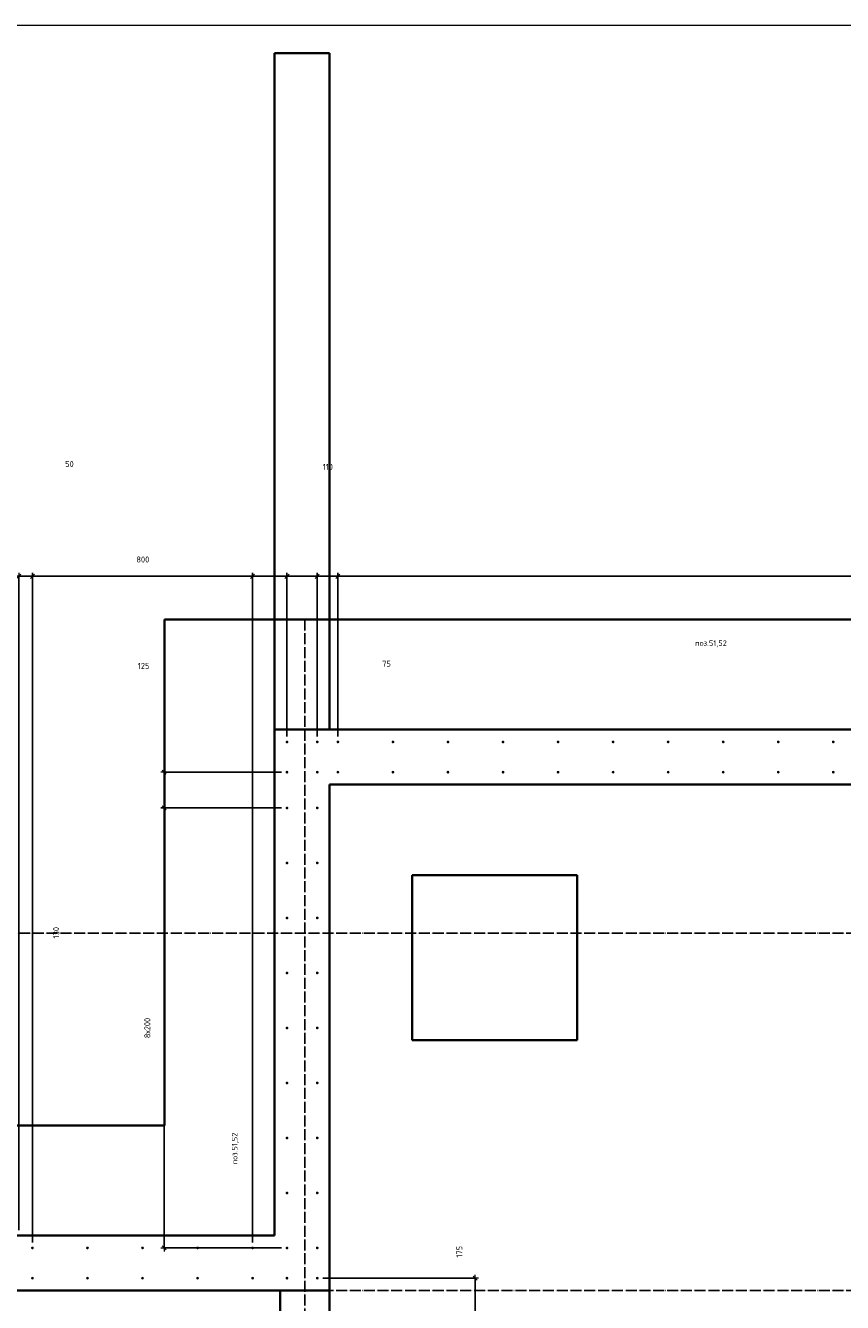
# Model space of a CAD drawing. Header units: millimetres. Extents: x 27309 to 183995, y -852 to 48500.
# Tile 26 of 93: x 130885 to 133853, y 43857 to 48500. Entities that reach past the tile are written whole.
import ezdxf

# ---------------------------------------------------------------- set-up
doc = ezdxf.new("R2010")
doc.units = ezdxf.units.MM
doc.header["$PDMODE"] = 65
for name, pattern in [('______11', [50, 40, -5, 0, -5]), ('______5', [110, 80, -10, 10, -10]), ('________', [0])]:
    doc.linetypes.add(name, pattern=pattern)
for name, color, linetype, lineweight in [('Standard', 7, 'Continuous', 25), ('Арм.стержн. Выпуски', 180, 'Continuous', 35), ('Размерная линия_ общее', 7, 'Continuous', 13)]:
    doc.layers.add(name, color=color, linetype=linetype, lineweight=lineweight)
doc.layers.add('Осевая линия_ общее', color=7, linetype='______5', lineweight=13, true_color=0xa0a0a0)
doc.styles.add('ISOCPEUR', font='ISOCPEUR')
doc.dimstyles.new('DIMSTYLE_3', dxfattribs={"dimtxt": 22, "dimasz": 25, "dimexe": 0, "dimexo": 0, "dimgap": 11, "dimtad": 2, "dimdec": 0, "dimrnd": 5, "dimzin": 12, "dimdsep": 46, "dimtxsty": 'ISOCPEUR', "dimblk1": 'ALL_ML_STRICH', "dimblk2": 'ALL_ML_STRICH', "dimsah": 1, "dimcen": 0, "dimclrd": 7, "dimclre": 256, "dimclrt": 7, "dimadec": 0, "dimazin": 0, "dimtfac": 1, "dimtdec": 0, "dimtix": 1, "dimtmove": 2, "dimatfit": 3, "dimfxl": 0, "dimtzin": 0, "dimlwd": 0, "dimlwe": -3, "dimarcsym": 0})
doc.dimstyles.new('DIMSTYLE_7', dxfattribs={"dimtxt": 22, "dimasz": 25, "dimexe": 0, "dimexo": 0, "dimgap": 11, "dimtad": 0, "dimdec": 0, "dimrnd": 5, "dimzin": 12, "dimdsep": 46, "dimtxsty": 'ISOCPEUR', "dimblk1": 'ALL_ML_STRICH', "dimblk2": 'ALL_ML_STRICH', "dimsah": 1, "dimcen": 0, "dimclrd": 7, "dimclre": 256, "dimclrt": 7, "dimadec": 0, "dimazin": 0, "dimtfac": 1, "dimtdec": 0, "dimtix": 1, "dimtmove": 2, "dimatfit": 3, "dimfxl": 0, "dimtzin": 0, "dimlwd": 0, "dimlwe": -3, "dimarcsym": 0})

# ---------------------------------------------------------------- blocks, each defined once
blk = doc.blocks.new('ALL_ML_STRICH')
at = {"color": 0, "linetype": 'ByBlock', "lineweight": -2}
for p, q in [((-1, 0), (0.5, 0)), ((-0.3, -0.3), (0.3, 0.3)), ((0, -0.5), (0, 0.5))]:
    blk.add_line(p, q, dxfattribs=at)
blk = doc.blocks.new('*D56')
at = {"layer": 'DEFPOINTS', "color": 7, "linetype": 'Continuous', "lineweight": 13, "transparency": 33554687}
for p in [(131945, 43945), (131945, 43770), (132518.5, 43770)]:
    blk.add_point(p, dxfattribs=at)
at = {"layer": 'Размерная линия_ общее', "color": 253, "linetype": 'Continuous', "lineweight": -2, "true_color": 0xa0a0a0, "transparency": 33554687}
for p, q in [((131965, 43945), (132518.5, 43945)), ((131965, 43770), (132518.5, 43770))]:
    blk.add_line(p, q, dxfattribs=at)
at = {"layer": 'Размерная линия_ общее', "color": 7, "linetype": 'Continuous', "lineweight": -2, "transparency": 33554687}
blk.add_line((132518.5, 43770), (132518.5, 43945), dxfattribs=at)
at = {"layer": 'Размерная линия_ общее', "color": 7, "linetype": 'Continuous', "lineweight": 13, "transparency": 33554687, "xscale": 25, "yscale": 25, "zscale": 25}
for p, rotation in [((132518.5, 43945), 90), ((132518.5, 43770), 270)]:
    blk.add_blockref('ALL_ML_STRICH', p, dxfattribs=dict(at, rotation=rotation))
at = {"layer": 'Размерная линия_ общее', "color": 7, "linetype": 'Continuous', "lineweight": 13, "transparency": 33554687, "insert": (132461.2, 44041), "char_height": 22, "width": 66, "attachment_point": 5, "rotation": 90, "style": 'ISOCPEUR'}
blk.add_mtext('\\A1;{175}', dxfattribs=at)
blk = doc.blocks.new('*D94')
at = {"layer": 'DEFPOINTS', "color": 7, "linetype": 'Continuous', "lineweight": 13, "transparency": 33554687}
for p in [(131835, 45655), (131388.5, 44055), (131835, 44055)]:
    blk.add_point(p, dxfattribs=at)
at = {"layer": 'Размерная линия_ общее', "color": 253, "linetype": 'Continuous', "lineweight": -2, "true_color": 0xa0a0a0, "transparency": 33554687}
for p, q in [((131815, 45655), (131388.5, 45655)), ((131815, 44055), (131388.5, 44055))]:
    blk.add_line(p, q, dxfattribs=at)
at = {"layer": 'Размерная линия_ общее', "color": 7, "linetype": 'Continuous', "lineweight": -2, "transparency": 33554687}
blk.add_line((131388.5, 44055), (131388.5, 45655), dxfattribs=at)
at = {"layer": 'Размерная линия_ общее', "color": 7, "linetype": 'Continuous', "lineweight": 13, "transparency": 33554687, "xscale": 25, "yscale": 25, "zscale": 25}
for p, rotation in [((131388.5, 45655), 90), ((131388.5, 44055), 270)]:
    blk.add_blockref('ALL_ML_STRICH', p, dxfattribs=dict(at, rotation=rotation))
at = {"layer": 'Размерная линия_ общее', "color": 7, "linetype": 'Continuous', "lineweight": 13, "transparency": 33554687, "insert": (131316.5, 44817.6), "char_height": 22, "width": 1.1, "attachment_point": 1, "rotation": 90, "line_spacing_factor": 0.60241, "style": 'ISOCPEUR'}
blk.add_mtext('8х200', dxfattribs=at)
blk = doc.blocks.new('*D95')
at = {"layer": 'DEFPOINTS', "color": 7, "linetype": 'Continuous', "lineweight": 13, "transparency": 33554687}
for p in [(131835, 45785), (131388.5, 45655), (131835, 45655)]:
    blk.add_point(p, dxfattribs=at)
at = {"layer": 'Размерная линия_ общее', "color": 253, "linetype": 'Continuous', "lineweight": -2, "true_color": 0xa0a0a0, "transparency": 33554687}
for p, q in [((131815, 45785), (131388.5, 45785)), ((131815, 45655), (131388.5, 45655))]:
    blk.add_line(p, q, dxfattribs=at)
at = {"layer": 'Размерная линия_ общее', "color": 7, "linetype": 'Continuous', "lineweight": -2, "transparency": 33554687}
blk.add_line((131388.5, 45655), (131388.5, 45785), dxfattribs=at)
at = {"layer": 'Размерная линия_ общее', "color": 7, "linetype": 'Continuous', "lineweight": 13, "transparency": 33554687, "xscale": 25, "yscale": 25, "zscale": 25}
for p, rotation in [((131388.5, 45785), 90), ((131388.5, 45655), 270)]:
    blk.add_blockref('ALL_ML_STRICH', p, dxfattribs=dict(at, rotation=rotation))
at = {"layer": 'Размерная линия_ общее', "color": 7, "linetype": 'Continuous', "lineweight": 13, "transparency": 33554687, "insert": (130996, 45201.3), "char_height": 22, "width": 66, "attachment_point": 5, "rotation": 90, "style": 'ISOCPEUR'}
blk.add_mtext('\\A1;{130}', dxfattribs=at)
blk = doc.blocks.new('*D315')
at = {"layer": 'DEFPOINTS', "color": 7, "linetype": 'Continuous', "lineweight": 13, "transparency": 33554687}
for p in [(130860, 46497.3), (130860, 44100), (130910, 44055)]:
    blk.add_point(p, dxfattribs=at)
at = {"layer": 'Размерная линия_ общее', "color": 253, "linetype": 'Continuous', "lineweight": -2, "true_color": 0xa0a0a0, "transparency": 33554687}
for p, q in [((130860, 44120), (130860, 46497.3)), ((130910, 44075), (130910, 46497.3))]:
    blk.add_line(p, q, dxfattribs=at)
at = {"layer": 'Размерная линия_ общее', "color": 7, "linetype": 'Continuous', "lineweight": -2, "transparency": 33554687}
blk.add_line((130860, 46497.3), (130910, 46497.3), dxfattribs=at)
at = {"layer": 'Размерная линия_ общее', "color": 7, "linetype": 'Continuous', "lineweight": 13, "transparency": 33554687, "xscale": 25, "yscale": 25, "zscale": 25, "rotation": 180}
blk.add_blockref('ALL_ML_STRICH', (130860, 46497.3), dxfattribs=at)
at = {"layer": 'Размерная линия_ общее', "color": 7, "linetype": 'Continuous', "lineweight": 13, "transparency": 33554687, "xscale": 25, "yscale": 25, "zscale": 25}
blk.add_blockref('ALL_ML_STRICH', (130910, 46497.3), dxfattribs=at)
at = {"layer": 'Размерная линия_ общее', "color": 7, "linetype": 'Continuous', "lineweight": 13, "transparency": 33554687, "insert": (131044.5, 46905.6), "char_height": 22, "width": 44, "attachment_point": 5, "style": 'ISOCPEUR'}
blk.add_mtext('\\A1;{50}', dxfattribs=at)
blk = doc.blocks.new('*D316')
at = {"layer": 'DEFPOINTS', "color": 7, "linetype": 'Continuous', "lineweight": 13, "transparency": 33554687}
for p in [(130910, 46497.3), (130910, 44055), (131710, 44055)]:
    blk.add_point(p, dxfattribs=at)
at = {"layer": 'Размерная линия_ общее', "color": 253, "linetype": 'Continuous', "lineweight": -2, "true_color": 0xa0a0a0, "transparency": 33554687}
for p, q in [((130910, 44075), (130910, 46497.3)), ((131710, 44075), (131710, 46497.3))]:
    blk.add_line(p, q, dxfattribs=at)
at = {"layer": 'Размерная линия_ общее', "color": 7, "linetype": 'Continuous', "lineweight": -2, "transparency": 33554687}
blk.add_line((130910, 46497.3), (131710, 46497.3), dxfattribs=at)
at = {"layer": 'Размерная линия_ общее', "color": 7, "linetype": 'Continuous', "lineweight": 13, "transparency": 33554687, "xscale": 25, "yscale": 25, "zscale": 25, "rotation": 180}
blk.add_blockref('ALL_ML_STRICH', (130910, 46497.3), dxfattribs=at)
at = {"layer": 'Размерная линия_ общее', "color": 7, "linetype": 'Continuous', "lineweight": 13, "transparency": 33554687, "xscale": 25, "yscale": 25, "zscale": 25}
blk.add_blockref('ALL_ML_STRICH', (131710, 46497.3), dxfattribs=at)
at = {"layer": 'Размерная линия_ общее', "color": 7, "linetype": 'Continuous', "lineweight": 13, "transparency": 33554687, "insert": (131311.1, 46558.3), "char_height": 22, "width": 66, "attachment_point": 5, "style": 'ISOCPEUR'}
blk.add_mtext('\\A1;{800}', dxfattribs=at)
blk = doc.blocks.new('*D317')
at = {"layer": 'DEFPOINTS', "color": 7, "linetype": 'Continuous', "lineweight": 13, "transparency": 33554687}
for p in [(131710, 46497.3), (131835, 45895), (131710, 44055)]:
    blk.add_point(p, dxfattribs=at)
at = {"layer": 'Размерная линия_ общее', "color": 253, "linetype": 'Continuous', "lineweight": -2, "true_color": 0xa0a0a0, "transparency": 33554687}
for p, q in [((131710, 44075), (131710, 46497.3)), ((131835, 45915), (131835, 46497.3))]:
    blk.add_line(p, q, dxfattribs=at)
at = {"layer": 'Размерная линия_ общее', "color": 7, "linetype": 'Continuous', "lineweight": -2, "transparency": 33554687}
blk.add_line((131710, 46497.3), (131835, 46497.3), dxfattribs=at)
at = {"layer": 'Размерная линия_ общее', "color": 7, "linetype": 'Continuous', "lineweight": 13, "transparency": 33554687, "xscale": 25, "yscale": 25, "zscale": 25, "rotation": 180}
blk.add_blockref('ALL_ML_STRICH', (131710, 46497.3), dxfattribs=at)
at = {"layer": 'Размерная линия_ общее', "color": 7, "linetype": 'Continuous', "lineweight": 13, "transparency": 33554687, "xscale": 25, "yscale": 25, "zscale": 25}
blk.add_blockref('ALL_ML_STRICH', (131835, 46497.3), dxfattribs=at)
at = {"layer": 'Размерная линия_ общее', "color": 7, "linetype": 'Continuous', "lineweight": 13, "transparency": 33554687, "insert": (131313.9, 46171.4), "char_height": 22, "width": 66, "attachment_point": 5, "style": 'ISOCPEUR'}
blk.add_mtext('\\A1;{125}', dxfattribs=at)
blk = doc.blocks.new('*D318')
at = {"layer": 'DEFPOINTS', "color": 7, "linetype": 'Continuous', "lineweight": 13, "transparency": 33554687}
for p in [(131835, 46497.3), (131835, 45895), (131945, 45895)]:
    blk.add_point(p, dxfattribs=at)
at = {"layer": 'Размерная линия_ общее', "color": 253, "linetype": 'Continuous', "lineweight": -2, "true_color": 0xa0a0a0, "transparency": 33554687}
for p, q in [((131835, 45915), (131835, 46497.3)), ((131945, 45915), (131945, 46497.3))]:
    blk.add_line(p, q, dxfattribs=at)
at = {"layer": 'Размерная линия_ общее', "color": 7, "linetype": 'Continuous', "lineweight": -2, "transparency": 33554687}
blk.add_line((131835, 46497.3), (131945, 46497.3), dxfattribs=at)
at = {"layer": 'Размерная линия_ общее', "color": 7, "linetype": 'Continuous', "lineweight": 13, "transparency": 33554687, "xscale": 25, "yscale": 25, "zscale": 25, "rotation": 180}
blk.add_blockref('ALL_ML_STRICH', (131835, 46497.3), dxfattribs=at)
at = {"layer": 'Размерная линия_ общее', "color": 7, "linetype": 'Continuous', "lineweight": 13, "transparency": 33554687, "xscale": 25, "yscale": 25, "zscale": 25}
blk.add_blockref('ALL_ML_STRICH', (131945, 46497.3), dxfattribs=at)
at = {"layer": 'Размерная линия_ общее', "color": 7, "linetype": 'Continuous', "lineweight": 13, "transparency": 33554687, "insert": (131983.3, 46895), "char_height": 22, "width": 66, "attachment_point": 5, "style": 'ISOCPEUR'}
blk.add_mtext('\\A1;{110}', dxfattribs=at)
blk = doc.blocks.new('*D319')
at = {"layer": 'DEFPOINTS', "color": 7, "linetype": 'Continuous', "lineweight": 13, "transparency": 33554687}
for p in [(131945, 46497.3), (131945, 45895), (132020, 45895)]:
    blk.add_point(p, dxfattribs=at)
at = {"layer": 'Размерная линия_ общее', "color": 253, "linetype": 'Continuous', "lineweight": -2, "true_color": 0xa0a0a0, "transparency": 33554687}
for p, q in [((131945, 45915), (131945, 46497.3)), ((132020, 45915), (132020, 46497.3))]:
    blk.add_line(p, q, dxfattribs=at)
at = {"layer": 'Размерная линия_ общее', "color": 7, "linetype": 'Continuous', "lineweight": -2, "transparency": 33554687}
blk.add_line((131945, 46497.3), (132020, 46497.3), dxfattribs=at)
at = {"layer": 'Размерная линия_ общее', "color": 7, "linetype": 'Continuous', "lineweight": 13, "transparency": 33554687, "xscale": 25, "yscale": 25, "zscale": 25, "rotation": 180}
blk.add_blockref('ALL_ML_STRICH', (131945, 46497.3), dxfattribs=at)
at = {"layer": 'Размерная линия_ общее', "color": 7, "linetype": 'Continuous', "lineweight": 13, "transparency": 33554687, "xscale": 25, "yscale": 25, "zscale": 25}
blk.add_blockref('ALL_ML_STRICH', (132020, 46497.3), dxfattribs=at)
at = {"layer": 'Размерная линия_ общее', "color": 7, "linetype": 'Continuous', "lineweight": 13, "transparency": 33554687, "insert": (132196.6, 46179.6), "char_height": 22, "width": 44, "attachment_point": 5, "style": 'ISOCPEUR'}
blk.add_mtext('\\A1;{75}', dxfattribs=at)
blk = doc.blocks.new('*D320')
at = {"layer": 'DEFPOINTS', "color": 7, "linetype": 'Continuous', "lineweight": 13, "transparency": 33554687}
for p in [(132020, 46497.3), (132020, 45895), (136820, 45895)]:
    blk.add_point(p, dxfattribs=at)
at = {"layer": 'Размерная линия_ общее', "color": 253, "linetype": 'Continuous', "lineweight": -2, "true_color": 0xa0a0a0, "transparency": 33554687}
for p, q in [((132020, 45915), (132020, 46497.3)), ((136820, 45915), (136820, 46497.3))]:
    blk.add_line(p, q, dxfattribs=at)
at = {"layer": 'Размерная линия_ общее', "color": 7, "linetype": 'Continuous', "lineweight": -2, "transparency": 33554687}
blk.add_line((132020, 46497.3), (136820, 46497.3), dxfattribs=at)
at = {"layer": 'Размерная линия_ общее', "color": 7, "linetype": 'Continuous', "lineweight": 13, "transparency": 33554687, "xscale": 25, "yscale": 25, "zscale": 25, "rotation": 180}
blk.add_blockref('ALL_ML_STRICH', (132020, 46497.3), dxfattribs=at)
at = {"layer": 'Размерная линия_ общее', "color": 7, "linetype": 'Continuous', "lineweight": 13, "transparency": 33554687, "xscale": 25, "yscale": 25, "zscale": 25}
blk.add_blockref('ALL_ML_STRICH', (136820, 46497.3), dxfattribs=at)
at = {"layer": 'Размерная линия_ общее', "color": 7, "linetype": 'Continuous', "lineweight": 13, "transparency": 33554687, "insert": (134334.2, 46569.3), "char_height": 22, "width": 1.1, "attachment_point": 1, "line_spacing_factor": 0.60241, "style": 'ISOCPEUR'}
blk.add_mtext('24х200=4800', dxfattribs=at)

msp = doc.modelspace()

# ---------------------------------------------------------------- hatches: boundary and pattern name
at = {"layer": 'Арм.стержн. Выпуски', "linetype": 'Continuous', "lineweight": 35, "transparency": 33554687}
for points in [[(131840, 45895), (131839.6, 45896.9), (131838.5, 45898.5), (131836.9, 45899.6), (131835, 45900), (131833.1, 45899.6), (131831.5, 45898.5), (131830.4, 45896.9), (131830, 45895), (131830.4, 45893.1), (131831.5, 45891.5), (131833.1, 45890.4), (131835, 45890), (131836.9, 45890.4), (131838.5, 45891.5), (131839.6, 45893.1)], [(131950, 45895), (131949.6, 45896.9), (131948.5, 45898.5), (131946.9, 45899.6), (131945, 45900), (131943.1, 45899.6), (131941.5, 45898.5), (131940.4, 45896.9), (131940, 45895), (131940.4, 45893.1), (131941.5, 45891.5), (131943.1, 45890.4), (131945, 45890), (131946.9, 45890.4), (131948.5, 45891.5), (131949.6, 45893.1)], [(132025, 45895), (132024.6, 45896.9), (132023.5, 45898.5), (132021.9, 45899.6), (132020, 45900), (132018.1, 45899.6), (132016.5, 45898.5), (132015.4, 45896.9), (132015, 45895), (132015.4, 45893.1), (132016.5, 45891.5), (132018.1, 45890.4), (132020, 45890), (132021.9, 45890.4), (132023.5, 45891.5), (132024.6, 45893.1)], [(132225, 45895), (132224.6, 45896.9), (132223.5, 45898.5), (132221.9, 45899.6), (132220, 45900), (132218.1, 45899.6), (132216.5, 45898.5), (132215.4, 45896.9), (132215, 45895), (132215.4, 45893.1), (132216.5, 45891.5), (132218.1, 45890.4), (132220, 45890), (132221.9, 45890.4), (132223.5, 45891.5), (132224.6, 45893.1)], [(132425, 45895), (132424.6, 45896.9), (132423.5, 45898.5), (132421.9, 45899.6), (132420, 45900), (132418.1, 45899.6), (132416.5, 45898.5), (132415.4, 45896.9), (132415, 45895), (132415.4, 45893.1), (132416.5, 45891.5), (132418.1, 45890.4), (132420, 45890), (132421.9, 45890.4), (132423.5, 45891.5), (132424.6, 45893.1)], [(132625, 45895), (132624.6, 45896.9), (132623.5, 45898.5), (132621.9, 45899.6), (132620, 45900), (132618.1, 45899.6), (132616.5, 45898.5), (132615.4, 45896.9), (132615, 45895), (132615.4, 45893.1), (132616.5, 45891.5), (132618.1, 45890.4), (132620, 45890), (132621.9, 45890.4), (132623.5, 45891.5), (132624.6, 45893.1)], [(132825, 45895), (132824.6, 45896.9), (132823.5, 45898.5), (132821.9, 45899.6), (132820, 45900), (132818.1, 45899.6), (132816.5, 45898.5), (132815.4, 45896.9), (132815, 45895), (132815.4, 45893.1), (132816.5, 45891.5), (132818.1, 45890.4), (132820, 45890), (132821.9, 45890.4), (132823.5, 45891.5), (132824.6, 45893.1)], [(133025, 45895), (133024.6, 45896.9), (133023.5, 45898.5), (133021.9, 45899.6), (133020, 45900), (133018.1, 45899.6), (133016.5, 45898.5), (133015.4, 45896.9), (133015, 45895), (133015.4, 45893.1), (133016.5, 45891.5), (133018.1, 45890.4), (133020, 45890), (133021.9, 45890.4), (133023.5, 45891.5), (133024.6, 45893.1)], [(133225, 45895), (133224.6, 45896.9), (133223.5, 45898.5), (133221.9, 45899.6), (133220, 45900), (133218.1, 45899.6), (133216.5, 45898.5), (133215.4, 45896.9), (133215, 45895), (133215.4, 45893.1), (133216.5, 45891.5), (133218.1, 45890.4), (133220, 45890), (133221.9, 45890.4), (133223.5, 45891.5), (133224.6, 45893.1)], [(133425, 45895), (133424.6, 45896.9), (133423.5, 45898.5), (133421.9, 45899.6), (133420, 45900), (133418.1, 45899.6), (133416.5, 45898.5), (133415.4, 45896.9), (133415, 45895), (133415.4, 45893.1), (133416.5, 45891.5), (133418.1, 45890.4), (133420, 45890), (133421.9, 45890.4), (133423.5, 45891.5), (133424.6, 45893.1)], [(133625, 45895), (133624.6, 45896.9), (133623.5, 45898.5), (133621.9, 45899.6), (133620, 45900), (133618.1, 45899.6), (133616.5, 45898.5), (133615.4, 45896.9), (133615, 45895), (133615.4, 45893.1), (133616.5, 45891.5), (133618.1, 45890.4), (133620, 45890), (133621.9, 45890.4), (133623.5, 45891.5), (133624.6, 45893.1)], [(133825, 45895), (133824.6, 45896.9), (133823.5, 45898.5), (133821.9, 45899.6), (133820, 45900), (133818.1, 45899.6), (133816.5, 45898.5), (133815.4, 45896.9), (133815, 45895), (133815.4, 45893.1), (133816.5, 45891.5), (133818.1, 45890.4), (133820, 45890), (133821.9, 45890.4), (133823.5, 45891.5), (133824.6, 45893.1)], [(131840, 45785), (131839.6, 45786.9), (131838.5, 45788.5), (131836.9, 45789.6), (131835, 45790), (131833.1, 45789.6), (131831.5, 45788.5), (131830.4, 45786.9), (131830, 45785), (131830.4, 45783.1), (131831.5, 45781.5), (131833.1, 45780.4), (131835, 45780), (131836.9, 45780.4), (131838.5, 45781.5), (131839.6, 45783.1)], [(131950, 45785), (131949.6, 45786.9), (131948.5, 45788.5), (131946.9, 45789.6), (131945, 45790), (131943.1, 45789.6), (131941.5, 45788.5), (131940.4, 45786.9), (131940, 45785), (131940.4, 45783.1), (131941.5, 45781.5), (131943.1, 45780.4), (131945, 45780), (131946.9, 45780.4), (131948.5, 45781.5), (131949.6, 45783.1)], [(132025, 45785), (132024.6, 45786.9), (132023.5, 45788.5), (132021.9, 45789.6), (132020, 45790), (132018.1, 45789.6), (132016.5, 45788.5), (132015.4, 45786.9), (132015, 45785), (132015.4, 45783.1), (132016.5, 45781.5), (132018.1, 45780.4), (132020, 45780), (132021.9, 45780.4), (132023.5, 45781.5), (132024.6, 45783.1)], [(132225, 45785), (132224.6, 45786.9), (132223.5, 45788.5), (132221.9, 45789.6), (132220, 45790), (132218.1, 45789.6), (132216.5, 45788.5), (132215.4, 45786.9), (132215, 45785), (132215.4, 45783.1), (132216.5, 45781.5), (132218.1, 45780.4), (132220, 45780), (132221.9, 45780.4), (132223.5, 45781.5), (132224.6, 45783.1)], [(132425, 45785), (132424.6, 45786.9), (132423.5, 45788.5), (132421.9, 45789.6), (132420, 45790), (132418.1, 45789.6), (132416.5, 45788.5), (132415.4, 45786.9), (132415, 45785), (132415.4, 45783.1), (132416.5, 45781.5), (132418.1, 45780.4), (132420, 45780), (132421.9, 45780.4), (132423.5, 45781.5), (132424.6, 45783.1)], [(132625, 45785), (132624.6, 45786.9), (132623.5, 45788.5), (132621.9, 45789.6), (132620, 45790), (132618.1, 45789.6), (132616.5, 45788.5), (132615.4, 45786.9), (132615, 45785), (132615.4, 45783.1), (132616.5, 45781.5), (132618.1, 45780.4), (132620, 45780), (132621.9, 45780.4), (132623.5, 45781.5), (132624.6, 45783.1)], [(132825, 45785), (132824.6, 45786.9), (132823.5, 45788.5), (132821.9, 45789.6), (132820, 45790), (132818.1, 45789.6), (132816.5, 45788.5), (132815.4, 45786.9), (132815, 45785), (132815.4, 45783.1), (132816.5, 45781.5), (132818.1, 45780.4), (132820, 45780), (132821.9, 45780.4), (132823.5, 45781.5), (132824.6, 45783.1)], [(133025, 45785), (133024.6, 45786.9), (133023.5, 45788.5), (133021.9, 45789.6), (133020, 45790), (133018.1, 45789.6), (133016.5, 45788.5), (133015.4, 45786.9), (133015, 45785), (133015.4, 45783.1), (133016.5, 45781.5), (133018.1, 45780.4), (133020, 45780), (133021.9, 45780.4), (133023.5, 45781.5), (133024.6, 45783.1)], [(133225, 45785), (133224.6, 45786.9), (133223.5, 45788.5), (133221.9, 45789.6), (133220, 45790), (133218.1, 45789.6), (133216.5, 45788.5), (133215.4, 45786.9), (133215, 45785), (133215.4, 45783.1), (133216.5, 45781.5), (133218.1, 45780.4), (133220, 45780), (133221.9, 45780.4), (133223.5, 45781.5), (133224.6, 45783.1)], [(133425, 45785), (133424.6, 45786.9), (133423.5, 45788.5), (133421.9, 45789.6), (133420, 45790), (133418.1, 45789.6), (133416.5, 45788.5), (133415.4, 45786.9), (133415, 45785), (133415.4, 45783.1), (133416.5, 45781.5), (133418.1, 45780.4), (133420, 45780), (133421.9, 45780.4), (133423.5, 45781.5), (133424.6, 45783.1)], [(133625, 45785), (133624.6, 45786.9), (133623.5, 45788.5), (133621.9, 45789.6), (133620, 45790), (133618.1, 45789.6), (133616.5, 45788.5), (133615.4, 45786.9), (133615, 45785), (133615.4, 45783.1), (133616.5, 45781.5), (133618.1, 45780.4), (133620, 45780), (133621.9, 45780.4), (133623.5, 45781.5), (133624.6, 45783.1)], [(133825, 45785), (133824.6, 45786.9), (133823.5, 45788.5), (133821.9, 45789.6), (133820, 45790), (133818.1, 45789.6), (133816.5, 45788.5), (133815.4, 45786.9), (133815, 45785), (133815.4, 45783.1), (133816.5, 45781.5), (133818.1, 45780.4), (133820, 45780), (133821.9, 45780.4), (133823.5, 45781.5), (133824.6, 45783.1)], [(131840, 45655), (131839.6, 45656.9), (131838.5, 45658.5), (131836.9, 45659.6), (131835, 45660), (131833.1, 45659.6), (131831.5, 45658.5), (131830.4, 45656.9), (131830, 45655), (131830.4, 45653.1), (131831.5, 45651.5), (131833.1, 45650.4), (131835, 45650), (131836.9, 45650.4), (131838.5, 45651.5), (131839.6, 45653.1)], [(131950, 45655), (131949.6, 45656.9), (131948.5, 45658.5), (131946.9, 45659.6), (131945, 45660), (131943.1, 45659.6), (131941.5, 45658.5), (131940.4, 45656.9), (131940, 45655), (131940.4, 45653.1), (131941.5, 45651.5), (131943.1, 45650.4), (131945, 45650), (131946.9, 45650.4), (131948.5, 45651.5), (131949.6, 45653.1)], [(131840, 45455), (131839.6, 45456.9), (131838.5, 45458.5), (131836.9, 45459.6), (131835, 45460), (131833.1, 45459.6), (131831.5, 45458.5), (131830.4, 45456.9), (131830, 45455), (131830.4, 45453.1), (131831.5, 45451.5), (131833.1, 45450.4), (131835, 45450), (131836.9, 45450.4), (131838.5, 45451.5), (131839.6, 45453.1)], [(131950, 45455), (131949.6, 45456.9), (131948.5, 45458.5), (131946.9, 45459.6), (131945, 45460), (131943.1, 45459.6), (131941.5, 45458.5), (131940.4, 45456.9), (131940, 45455), (131940.4, 45453.1), (131941.5, 45451.5), (131943.1, 45450.4), (131945, 45450), (131946.9, 45450.4), (131948.5, 45451.5), (131949.6, 45453.1)], [(131840, 45255), (131839.6, 45256.9), (131838.5, 45258.5), (131836.9, 45259.6), (131835, 45260), (131833.1, 45259.6), (131831.5, 45258.5), (131830.4, 45256.9), (131830, 45255), (131830.4, 45253.1), (131831.5, 45251.5), (131833.1, 45250.4), (131835, 45250), (131836.9, 45250.4), (131838.5, 45251.5), (131839.6, 45253.1)], [(131950, 45255), (131949.6, 45256.9), (131948.5, 45258.5), (131946.9, 45259.6), (131945, 45260), (131943.1, 45259.6), (131941.5, 45258.5), (131940.4, 45256.9), (131940, 45255), (131940.4, 45253.1), (131941.5, 45251.5), (131943.1, 45250.4), (131945, 45250), (131946.9, 45250.4), (131948.5, 45251.5), (131949.6, 45253.1)], [(131840, 45055), (131839.6, 45056.9), (131838.5, 45058.5), (131836.9, 45059.6), (131835, 45060), (131833.1, 45059.6), (131831.5, 45058.5), (131830.4, 45056.9), (131830, 45055), (131830.4, 45053.1), (131831.5, 45051.5), (131833.1, 45050.4), (131835, 45050), (131836.9, 45050.4), (131838.5, 45051.5), (131839.6, 45053.1)], [(131950, 45055), (131949.6, 45056.9), (131948.5, 45058.5), (131946.9, 45059.6), (131945, 45060), (131943.1, 45059.6), (131941.5, 45058.5), (131940.4, 45056.9), (131940, 45055), (131940.4, 45053.1), (131941.5, 45051.5), (131943.1, 45050.4), (131945, 45050), (131946.9, 45050.4), (131948.5, 45051.5), (131949.6, 45053.1)], [(131840, 44855), (131839.6, 44856.9), (131838.5, 44858.5), (131836.9, 44859.6), (131835, 44860), (131833.1, 44859.6), (131831.5, 44858.5), (131830.4, 44856.9), (131830, 44855), (131830.4, 44853.1), (131831.5, 44851.5), (131833.1, 44850.4), (131835, 44850), (131836.9, 44850.4), (131838.5, 44851.5), (131839.6, 44853.1)], [(131950, 44855), (131949.6, 44856.9), (131948.5, 44858.5), (131946.9, 44859.6), (131945, 44860), (131943.1, 44859.6), (131941.5, 44858.5), (131940.4, 44856.9), (131940, 44855), (131940.4, 44853.1), (131941.5, 44851.5), (131943.1, 44850.4), (131945, 44850), (131946.9, 44850.4), (131948.5, 44851.5), (131949.6, 44853.1)], [(131840, 44655), (131839.6, 44656.9), (131838.5, 44658.5), (131836.9, 44659.6), (131835, 44660), (131833.1, 44659.6), (131831.5, 44658.5), (131830.4, 44656.9), (131830, 44655), (131830.4, 44653.1), (131831.5, 44651.5), (131833.1, 44650.4), (131835, 44650), (131836.9, 44650.4), (131838.5, 44651.5), (131839.6, 44653.1)], [(131950, 44655), (131949.6, 44656.9), (131948.5, 44658.5), (131946.9, 44659.6), (131945, 44660), (131943.1, 44659.6), (131941.5, 44658.5), (131940.4, 44656.9), (131940, 44655), (131940.4, 44653.1), (131941.5, 44651.5), (131943.1, 44650.4), (131945, 44650), (131946.9, 44650.4), (131948.5, 44651.5), (131949.6, 44653.1)], [(131840, 44455), (131839.6, 44456.9), (131838.5, 44458.5), (131836.9, 44459.6), (131835, 44460), (131833.1, 44459.6), (131831.5, 44458.5), (131830.4, 44456.9), (131830, 44455), (131830.4, 44453.1), (131831.5, 44451.5), (131833.1, 44450.4), (131835, 44450), (131836.9, 44450.4), (131838.5, 44451.5), (131839.6, 44453.1)], [(131950, 44455), (131949.6, 44456.9), (131948.5, 44458.5), (131946.9, 44459.6), (131945, 44460), (131943.1, 44459.6), (131941.5, 44458.5), (131940.4, 44456.9), (131940, 44455), (131940.4, 44453.1), (131941.5, 44451.5), (131943.1, 44450.4), (131945, 44450), (131946.9, 44450.4), (131948.5, 44451.5), (131949.6, 44453.1)], [(131840, 44255), (131839.6, 44256.9), (131838.5, 44258.5), (131836.9, 44259.6), (131835, 44260), (131833.1, 44259.6), (131831.5, 44258.5), (131830.4, 44256.9), (131830, 44255), (131830.4, 44253.1), (131831.5, 44251.5), (131833.1, 44250.4), (131835, 44250), (131836.9, 44250.4), (131838.5, 44251.5), (131839.6, 44253.1)], [(131950, 44255), (131949.6, 44256.9), (131948.5, 44258.5), (131946.9, 44259.6), (131945, 44260), (131943.1, 44259.6), (131941.5, 44258.5), (131940.4, 44256.9), (131940, 44255), (131940.4, 44253.1), (131941.5, 44251.5), (131943.1, 44250.4), (131945, 44250), (131946.9, 44250.4), (131948.5, 44251.5), (131949.6, 44253.1)], [(130915, 44055), (130914.6, 44056.9), (130913.5, 44058.5), (130911.9, 44059.6), (130910, 44060), (130908.1, 44059.6), (130906.5, 44058.5), (130905.4, 44056.9), (130905, 44055), (130905.4, 44053.1), (130906.5, 44051.5), (130908.1, 44050.4), (130910, 44050), (130911.9, 44050.4), (130913.5, 44051.5), (130914.6, 44053.1)], [(131115, 44055), (131114.6, 44056.9), (131113.5, 44058.5), (131111.9, 44059.6), (131110, 44060), (131108.1, 44059.6), (131106.5, 44058.5), (131105.4, 44056.9), (131105, 44055), (131105.4, 44053.1), (131106.5, 44051.5), (131108.1, 44050.4), (131110, 44050), (131111.9, 44050.4), (131113.5, 44051.5), (131114.6, 44053.1)], [(131315, 44055), (131314.6, 44056.9), (131313.5, 44058.5), (131311.9, 44059.6), (131310, 44060), (131308.1, 44059.6), (131306.5, 44058.5), (131305.4, 44056.9), (131305, 44055), (131305.4, 44053.1), (131306.5, 44051.5), (131308.1, 44050.4), (131310, 44050), (131311.9, 44050.4), (131313.5, 44051.5), (131314.6, 44053.1)], [(131515, 44055), (131514.6, 44056.9), (131513.5, 44058.5), (131511.9, 44059.6), (131510, 44060), (131508.1, 44059.6), (131506.5, 44058.5), (131505.4, 44056.9), (131505, 44055), (131505.4, 44053.1), (131506.5, 44051.5), (131508.1, 44050.4), (131510, 44050), (131511.9, 44050.4), (131513.5, 44051.5), (131514.6, 44053.1)], [(131715, 44055), (131714.6, 44056.9), (131713.5, 44058.5), (131711.9, 44059.6), (131710, 44060), (131708.1, 44059.6), (131706.5, 44058.5), (131705.4, 44056.9), (131705, 44055), (131705.4, 44053.1), (131706.5, 44051.5), (131708.1, 44050.4), (131710, 44050), (131711.9, 44050.4), (131713.5, 44051.5), (131714.6, 44053.1)], [(131840, 44055), (131839.6, 44056.9), (131838.5, 44058.5), (131836.9, 44059.6), (131835, 44060), (131833.1, 44059.6), (131831.5, 44058.5), (131830.4, 44056.9), (131830, 44055), (131830.4, 44053.1), (131831.5, 44051.5), (131833.1, 44050.4), (131835, 44050), (131836.9, 44050.4), (131838.5, 44051.5), (131839.6, 44053.1)], [(131950, 44055), (131949.6, 44056.9), (131948.5, 44058.5), (131946.9, 44059.6), (131945, 44060), (131943.1, 44059.6), (131941.5, 44058.5), (131940.4, 44056.9), (131940, 44055), (131940.4, 44053.1), (131941.5, 44051.5), (131943.1, 44050.4), (131945, 44050), (131946.9, 44050.4), (131948.5, 44051.5), (131949.6, 44053.1)], [(130915, 43945), (130914.6, 43946.9), (130913.5, 43948.5), (130911.9, 43949.6), (130910, 43950), (130908.1, 43949.6), (130906.5, 43948.5), (130905.4, 43946.9), (130905, 43945), (130905.4, 43943.1), (130906.5, 43941.5), (130908.1, 43940.4), (130910, 43940), (130911.9, 43940.4), (130913.5, 43941.5), (130914.6, 43943.1)], [(131115, 43945), (131114.6, 43946.9), (131113.5, 43948.5), (131111.9, 43949.6), (131110, 43950), (131108.1, 43949.6), (131106.5, 43948.5), (131105.4, 43946.9), (131105, 43945), (131105.4, 43943.1), (131106.5, 43941.5), (131108.1, 43940.4), (131110, 43940), (131111.9, 43940.4), (131113.5, 43941.5), (131114.6, 43943.1)], [(131315, 43945), (131314.6, 43946.9), (131313.5, 43948.5), (131311.9, 43949.6), (131310, 43950), (131308.1, 43949.6), (131306.5, 43948.5), (131305.4, 43946.9), (131305, 43945), (131305.4, 43943.1), (131306.5, 43941.5), (131308.1, 43940.4), (131310, 43940), (131311.9, 43940.4), (131313.5, 43941.5), (131314.6, 43943.1)], [(131515, 43945), (131514.6, 43946.9), (131513.5, 43948.5), (131511.9, 43949.6), (131510, 43950), (131508.1, 43949.6), (131506.5, 43948.5), (131505.4, 43946.9), (131505, 43945), (131505.4, 43943.1), (131506.5, 43941.5), (131508.1, 43940.4), (131510, 43940), (131511.9, 43940.4), (131513.5, 43941.5), (131514.6, 43943.1)], [(131715, 43945), (131714.6, 43946.9), (131713.5, 43948.5), (131711.9, 43949.6), (131710, 43950), (131708.1, 43949.6), (131706.5, 43948.5), (131705.4, 43946.9), (131705, 43945), (131705.4, 43943.1), (131706.5, 43941.5), (131708.1, 43940.4), (131710, 43940), (131711.9, 43940.4), (131713.5, 43941.5), (131714.6, 43943.1)], [(131840, 43945), (131839.6, 43946.9), (131838.5, 43948.5), (131836.9, 43949.6), (131835, 43950), (131833.1, 43949.6), (131831.5, 43948.5), (131830.4, 43946.9), (131830, 43945), (131830.4, 43943.1), (131831.5, 43941.5), (131833.1, 43940.4), (131835, 43940), (131836.9, 43940.4), (131838.5, 43941.5), (131839.6, 43943.1)], [(131950, 43945), (131949.6, 43946.9), (131948.5, 43948.5), (131946.9, 43949.6), (131945, 43950), (131943.1, 43949.6), (131941.5, 43948.5), (131940.4, 43946.9), (131940, 43945), (131940.4, 43943.1), (131941.5, 43941.5), (131943.1, 43940.4), (131945, 43940), (131946.9, 43940.4), (131948.5, 43941.5), (131949.6, 43943.1)]]:
    msp.add_hatch(color=4, dxfattribs=at).paths.add_polyline_path(points)

# ---------------------------------------------------------------- linework, layer by layer
at = {"color": 7, "linetype": 'Continuous', "lineweight": 35, "transparency": 33554687}
for p, q in [((131790, 45940), (131790, 48400)), ((131790, 48400), (131990, 48400)), ((131990, 48400), (131990, 45940)), ((131790, 45740), (131790, 45940)), ((131790, 45940), (131990, 45940)), ((131990, 45940), (131790, 45940)), ((131990, 45940), (136920, 45940)), ((131790, 44100), (131790, 45740)), ((139650, 45740), (131990, 45740)), ((131990, 45740), (131990, 43900)), ((125200, 44100), (131790, 44100)), ((131790, 43900), (125400, 43900)), ((131990, 43900), (131790, 43900)), ((131810, 43900), (131810, 43400)), ((131990, 43400), (131990, 43900))]:
    msp.add_line(p, q, dxfattribs=at)
at = {"color": 7, "linetype": '________', "lineweight": 35, "transparency": 33554687}
msp.add_line((134757.5, 45940), (131990, 45940), dxfattribs=at)
at = {"layer": 'Standard', "color": 7, "linetype": 'Continuous', "lineweight": 13, "transparency": 33554687}
msp.add_lwpolyline([(125100, 29250), (167980, 29250), (167980, 48500), (125100, 48500), (125100, 29250)], dxfattribs=at)
at = {"layer": 'Осевая линия_ общее', "color": 253, "linetype": '______11', "lineweight": -3, "true_color": 0xa0a0a0, "transparency": 33554687}
for p, q in [((131900, 46340), (131900, 27662.1)), ((125200, 45200), (169325.4, 45200)), ((125200, 43900), (169325.4, 43900))]:
    msp.add_line(p, q, dxfattribs=at)
at = {"layer": 'Размерная линия_ общее', "color": 7, "linetype": 'Continuous', "lineweight": 35, "transparency": 33554687}
for p, q in [((131390, 44500), (131390, 46340)), ((131390, 46340), (131790, 46340)), ((131990, 46340), (136920, 46340)), ((132290, 45410), (132290, 44810)), ((132890, 45410), (132290, 45410)), ((132890, 44810), (132890, 45410)), ((132290, 44810), (132890, 44810)), ((125200, 44500), (131390, 44500))]:
    msp.add_line(p, q, dxfattribs=at)
at = {"layer": 'Размерная линия_ общее', "color": 7, "linetype": '________', "lineweight": 35, "transparency": 33554687}
msp.add_line((131790, 46340), (131990, 46340), dxfattribs=at)

# ---------------------------------------------------------------- texts
at = {"layer": 'Standard', "color": 7, "linetype": 'Continuous', "lineweight": 13, "transparency": 33554687, "insert": (133317.6, 46239.5), "char_height": 20, "width": 104.817, "attachment_point": 7, "style": 'ISOCPEUR'}
msp.add_mtext('\\A1;{\\fISOCPEUR|i0|b0;\\H20.000000;\\W0.909091;\\C7;поз.51,52}\\P', dxfattribs=at)
at = {"layer": 'Standard', "color": 7, "linetype": 'Continuous', "lineweight": 13, "transparency": 33554687, "insert": (131659.5, 44358.6), "char_height": 20, "width": 104.817, "attachment_point": 7, "rotation": 90, "style": 'ISOCPEUR'}
msp.add_mtext('\\A1;{\\fISOCPEUR|i0|b0;\\H20.000000;\\W0.909091;\\C7;поз.51,52}\\P', dxfattribs=at)

# ---------------------------------------------------------------- dimensions: what is measured, and where the dimension line sits
at = {"layer": 'Размерная линия_ общее', "color": 7, "linetype": 'Continuous', "lineweight": 13, "transparency": 33554687}
for base, p1, p2, dimstyle, picture, middle in [((130910, 46497.3), (130860, 44120), (130910, 44075), 'DIMSTYLE_3', '*D315', (131044.5, 46905.6)), ((131945, 46497.3), (131835, 45915), (131945, 45915), 'DIMSTYLE_3', '*D318', (131983.3, 46895)), ((131710, 46497.3), (130910, 44075), (131710, 44075), 'DIMSTYLE_3', '*D316', (131311.1, 46558.3)), ((131835, 46497.3), (131710, 44075), (131835, 45915), 'DIMSTYLE_7', '*D317', (131313.9, 46171.4)), ((132020, 46497.3), (131945, 45915), (132020, 45915), 'DIMSTYLE_7', '*D319', (132196.6, 46179.6))]:
    dim = msp.add_linear_dim(base=base, p1=p1, p2=p2, dimstyle=dimstyle, override={"dimpost": '<>', "dimclrd": 7, "dimclre": 253, "dimclrt": 7, "dimlwd": 0, "dimlwe": 65533}, dxfattribs=at)
    dim.commit()
    dim.dimension.update_dxf_attribs({"geometry": picture, "text_midpoint": middle, "dimtype": 160})
dim = msp.add_linear_dim(base=(136820, 46497.3), p1=(132020, 45915), p2=(136820, 45915), text='24х200=4800', dimstyle='DIMSTYLE_3', override={"dimpost": '<>', "dimclrd": 7, "dimclre": 253, "dimclrt": 7, "dimlwd": 0, "dimlwe": 65533}, dxfattribs=at)
dim.commit()
dim.dimension.update_dxf_attribs({"geometry": '*D320', "text_midpoint": (134420, 46508.3), "dimtype": 160})
for base, p1, p2, picture, middle in [((131388.5, 45785), (131815, 45655), (131815, 45785), '*D95', (130996, 45201.3)), ((132518.5, 43945), (131965, 43770), (131965, 43945), '*D56', (132461.2, 44041))]:
    dim = msp.add_linear_dim(base=base, p1=p1, p2=p2, angle=90, dimstyle='DIMSTYLE_3', override={"dimpost": '<>', "dimclrd": 7, "dimclre": 253, "dimclrt": 7, "dimlwd": 0, "dimlwe": 65533}, dxfattribs=at)
    dim.commit()
    dim.dimension.update_dxf_attribs({"geometry": picture, "text_midpoint": middle, "dimtype": 160})
dim = msp.add_linear_dim(base=(131388.5, 45655), p1=(131815, 44055), p2=(131815, 45655), angle=90, text='8х200', dimstyle='DIMSTYLE_3', override={"dimpost": '<>', "dimclrd": 7, "dimclre": 253, "dimclrt": 7, "dimlwd": 0, "dimlwe": 65533}, dxfattribs=at)
dim.commit()
dim.dimension.update_dxf_attribs({"geometry": '*D94', "text_midpoint": (131377.5, 44855), "dimtype": 160})

doc.saveas('drawing.dxf')
